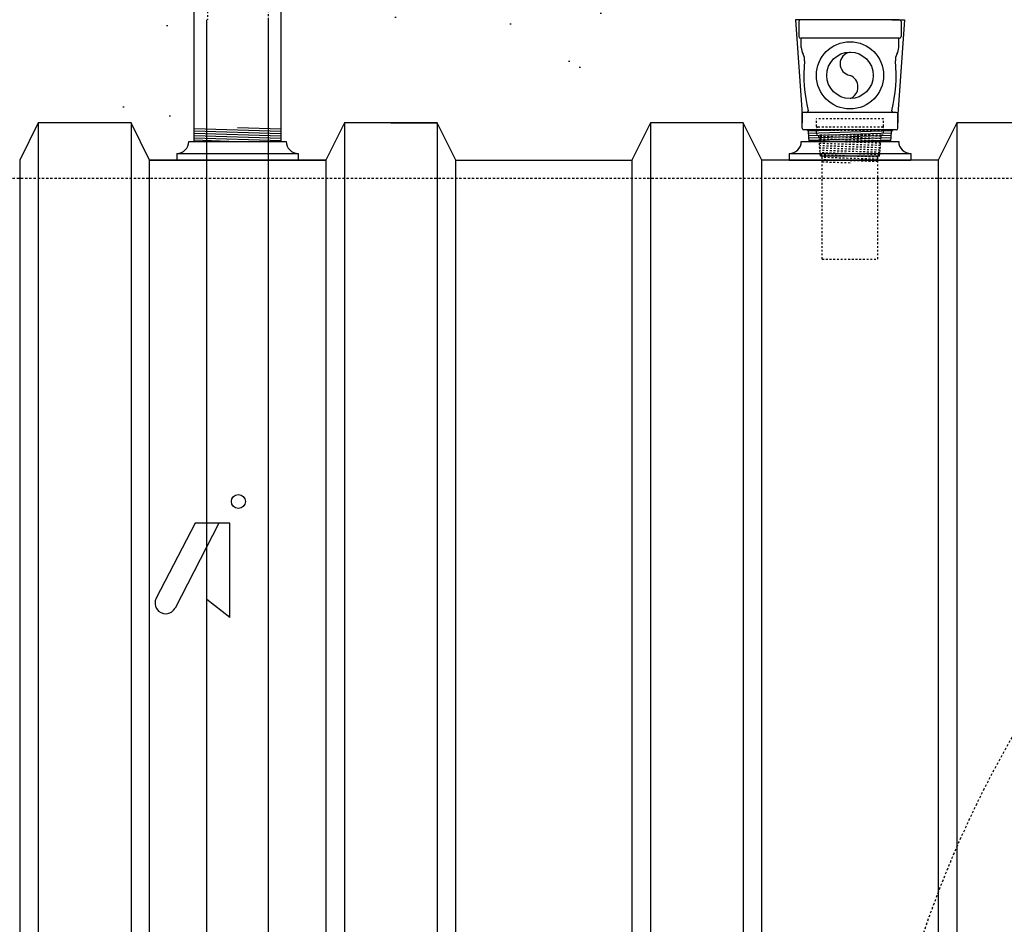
# Model space of a CAD drawing. Extents: x -285 to 5863, y 308 to 3178.
# Tile 240 of 256: x 1591 to 1644, y 874 to 923. Entities that reach past the tile are written whole.
import ezdxf

# ---------------------------------------------------------------- set-up
doc = ezdxf.new("R2010")
doc.units = 0
doc.header["$MEASUREMENT"] = 0
doc.header["$PDSIZE"] = 1
doc.linetypes.add('HIDDEN3', pattern=[0.1875, 0.125, -0.0625])
doc.linetypes.add('HIDDEN5', pattern=[0.05, 0.025, -0.025])
doc.layers.get('0').update_dxf_attribs({"color": 255, "linetype": 'CONTINUOUS'})
doc.layers.get('DEFPOINTS').update_dxf_attribs({"linetype": 'CONTINUOUS'})
for name, color, linetype in [('DIM', 3, 'CONTINUOUS'), ('EXTRACTOR', 3, 'CONTINUOUS'), ('FILL-TUBE', 1, 'CONTINUOUS'), ('GALV-4', 4, 'CONTINUOUS'), ('OVERFILL', 1, 'CONTINUOUS'), ('PEAGRAVEL-HATCH', 3, 'CONTINUOUS'), ('TANK-UST', 5, 'CONTINUOUS'), ('TANK-UST-RIB', 7, 'CONTINUOUS')]:
    doc.layers.add(name, color=color, linetype=linetype)
doc.styles.add('SIMPLEX', font='simplex')
doc.dimstyles.new('DIM64', dxfattribs={"dimscale": 64, "dimtxt": 0.09375, "dimasz": 0.09375, "dimexe": 0.0625, "dimexo": 0.0625, "dimgap": 0.046875, "dimtad": 1, "dimdec": 4, "dimzin": 3, "dimdsep": 46, "dimlunit": 4, "dimtxsty": 'SIMPLEX', "dimcen": 0, "dimclrd": 256, "dimclre": 256, "dimclrt": 256, "dimadec": 0, "dimazin": 0, "dimtfac": 1, "dimtdec": 4, "dimtmove": 0, "dimatfit": 3, "dimfxl": 1, "dimfrac": 2, "dimtolj": 1, "dimtzin": 0, "dimarcsym": 0})

# ---------------------------------------------------------------- blocks, each defined once
blk = doc.blocks.new('*D13')
at = {"layer": 'DEFPOINTS', "color": 0, "transparency": 16777216}
for p in [(1368.547, 978.296), (2031.773, 978.015), (1368.547, 700.523)]:
    blk.add_point(p, dxfattribs=at)
at = {"layer": 'DIM', "lineweight": -2, "transparency": 16777216}
for p, q in [((1368.547, 974.296), (1368.547, 696.523)), ((2031.773, 974.015), (2031.773, 696.523)), ((2025.773, 700.523), (1374.547, 700.523))]:
    blk.add_line(p, q, dxfattribs=at)
at = {"layer": 'DIM', "transparency": 16777216}
for points in [[(1374.547, 701.523), (1374.547, 699.523), (1368.547, 700.523)], [(2025.773, 701.523), (2025.773, 699.523), (2031.773, 700.523)]]:
    blk.add_solid(points, dxfattribs=at)
at = {"layer": 'DIM', "transparency": 16777216, "insert": (1700.16, 708.095), "char_height": 6, "attachment_point": 5, "style": 'SIMPLEX'}
blk.add_mtext('\\A1;55\'-3 1/4" (F.V. TANK SLAB)', dxfattribs=at)

msp = doc.modelspace()

# ---------------------------------------------------------------- hatches: boundary and pattern name
at = {"layer": 'PEAGRAVEL-HATCH'}
h = msp.add_hatch(dxfattribs=at)
h.set_pattern_fill('AR-SAND', color=256, scale=7.5, style=0)
h.set_pattern_definition([(37.5, (526.834, -8e-12), (-0.47245, 14.45118), [0, -11.4, 0, -12.75, 0, -12.1875]), (7.5, (526.834, -8e-12), (13.27333, 21.1661), [0, -6.15, 0, -10.275, 0, -3.9375]), (327.5, (517.609, -8e-12), (23.35606, 0.04244), [0, -3.75, 0, -13.5, 0, -17.625]), (317.5, (517.609, -8e-12), (22.54595, 6.58257), [0, -1.875, 0, -8.85, 0, -10.125])])
h.paths.add_polyline_path([(1600.2726, 960.79968), (1600.14768, 960.79968), (1600.14768, 961.76127), (1600.07024, 961.9894), (1599.86993, 962.12325), (1595.73299, 963.24221), (1595.62577, 963.55806), (1595.62577, 965.20292), (1595.39156, 965.20292), (1595.39156, 966.80415), (1594.3705, 967.23834), (1594.3705, 978.29596), (1575.47615, 978.29596), (1575.46163, 973.7036), (1568.37181, 973.59894), (1568.37181, 935.26579), (1600.26647, 935.25828)])
h.paths.add_polyline_path([(1600.26623, 934.25828), (1568.37181, 934.26579), (1568.37181, 916.52404), (1568.62181, 916.52404), (1570.87181, 915.52328), (1571.87181, 917.52328), (1576.87181, 917.52328), (1577.87181, 915.52328), (1590.87181, 915.52328), (1591.87181, 917.52328), (1596.87181, 917.52328), (1597.87181, 915.52328), (1600.26623, 916.52328)])
h = msp.add_hatch(dxfattribs=at)
h.set_pattern_fill('AR-SAND', color=256, scale=7.5, style=0)
h.set_pattern_definition([(37.5, (498.619, 0), (-0.47245, 14.45118), [0, -11.4, 0, -12.75, 0, -12.1875]), (7.5, (498.62, 0), (13.27333, 21.1661), [0, -6.15, 0, -10.275, 0, -3.9375]), (327.5, (489.394, 0), (23.35606, 0.04244), [0, -3.75, 0, -13.5, 0, -17.625]), (317.5, (489.394, 0), (22.54595, 6.58257), [0, -1.875, 0, -8.85, 0, -10.125])])
h.paths.add_polyline_path([(1633.37111, 960.78247), (1633.20943, 960.78249), (1633.06953, 961.97222), (1628.70251, 963.31274), (1628.62507, 965.18573), (1628.39085, 965.18573), (1628.39085, 966.78697), (1627.32595, 967.34159), (1627.31573, 978.01472), (1610.87149, 978.01472), (1610.87149, 967.23834), (1610.76049, 967.17425), (1610.05687, 967.05019), (1609.90887, 966.96474), (1609.85042, 966.80415), (1609.85042, 965.20292), (1609.53877, 965.20292), (1609.53877, 963.32993), (1605.17174, 961.9894), (1605.0943, 960.79968), (1604.96939, 960.79968), (1604.97021, 935.26579), (1633.36829, 935.26579)])
h.paths.add_polyline_path([(1633.37182, 934.26579), (1604.97021, 934.26579), (1604.97021, 916.69416), (1605.88465, 915.87408), (1607.37181, 915.52328), (1608.37181, 917.52328), (1613.37181, 917.52328), (1614.37181, 915.52328), (1623.87181, 915.52328), (1624.87181, 917.52328), (1629.87181, 917.52328), (1630.87181, 915.52328), (1632.34789, 915.87407), (1633.0437, 917.52328), (1632.68246, 923.08613), (1633.36694, 923.08616)])
h = msp.add_hatch(dxfattribs=at)
h.set_pattern_fill('AR-SAND', color=256, scale=7.5, style=0)
h.set_pattern_definition([(37.5, (626.813, 31.247), (-0.47245, 14.45118), [0, -11.4, 0, -12.75, 0, -12.1875]), (7.5, (626.813, 31.247), (13.27333, 21.1661), [0, -6.15, 0, -10.275, 0, -3.9375]), (327.5, (617.588, 31.247), (23.35606, 0.04244), [0, -3.75, 0, -13.5, 0, -17.625]), (317.5, (617.588, 31.247), (22.54595, 6.58257), [0, -1.875, 0, -8.85, 0, -10.125])])
h.paths.add_polyline_path([(1702.93752, 968.36731), (1701.6804, 969.62443), (1703.21532, 971.25629), (1703.21532, 973.7036), (1701.35482, 973.7036), (1701.35343, 978.29596), (1643.91489, 978.29596), (1643.91489, 967.14591), (1642.90804, 966.95192), (1642.84093, 965.18198), (1642.6125, 965.18198), (1642.58773, 963.3542), (1638.1759, 961.99078), (1638.09573, 960.77814), (1637.86757, 960.77817), (1637.86475, 935.26576), (1700.21532, 935.26576), (1703.21532, 938.26576)])
h.paths.add_polyline_path([(1708.40164, 930.05404), (1708.40164, 935.93084), (1706.45561, 937.39111), (1705.71569, 939.70884), (1705.71569, 973.7036), (1704.21532, 973.7036), (1704.21532, 938.26576), (1703.04375, 935.43733), (1700.21532, 934.26576), (1637.86828, 934.26576), (1637.86828, 923.08613), (1638.55765, 923.08613), (1638.19641, 917.24243), (1638.89275, 915.87407), (1640.36828, 915.52328), (1641.36828, 917.52328), (1646.02434, 918.21114), (1647.36828, 915.52328), (1656.86828, 915.52328), (1657.86828, 917.52328), (1662.86828, 917.52328), (1663.86828, 915.52328), (1673.36828, 915.52328), (1674.36828, 917.52328), (1679.36828, 917.52328), (1680.36828, 915.52328), (1699.11828, 915.52328), (1700.11828, 917.52328), (1701.08023, 917.52328), (1701.08023, 923.05328), (1702.83758, 927.29592), (1707.50244, 929.05404)])

# ---------------------------------------------------------------- linework, layer by layer
msp.add_line((1632.34789, 915.52327), (1638.89629, 915.52327))
at = {"layer": 'DEFPOINTS', "linetype": 'Continuous'}
for points in [[(1633.37182, 923.08613), (1632.68246, 923.08613), (1633.0437, 917.99233), (1633.0437, 917.52328)], [(1637.87182, 923.08613), (1638.56118, 923.08613), (1638.19995, 917.99233), (1638.19995, 917.52328)]]:
    msp.add_lwpolyline(points, dxfattribs=at)
at = {"layer": 'EXTRACTOR', "color": 1}
for p, q in [((1632.87182, 922.99238), (1632.87182, 922.17988)), ((1638.27807, 923.08613), (1632.96557, 923.08613)), ((1638.37182, 922.99238), (1638.37182, 922.17988)), ((1638.27807, 922.08613), (1632.96557, 922.08613)), ((1632.99682, 921.58256), (1632.99682, 922.05613)), ((1638.24682, 921.58256), (1638.24682, 922.05613)), ((1638.27807, 922.08613), (1638.27682, 922.08613)), ((1633.27802, 918.08613), (1633.0437, 918.08613)), ((1633.0437, 917.24243), (1633.0437, 918.08613)), ((1637.96557, 918.08613), (1633.27802, 918.08613)), ((1638.10615, 918.08613), (1637.96557, 918.08613)), ((1638.19995, 917.24243), (1638.19995, 917.99233)), ((1633.25915, 917.14863), (1633.1375, 917.14863)), ((1637.98449, 917.14863), (1633.25915, 917.14863)), ((1633.4256, 916.52328), (1633.38373, 917.03385)), ((1637.81804, 916.52328), (1637.85991, 917.03385)), ((1638.10615, 917.14863), (1637.98449, 917.14863)), ((1637.81804, 916.52328), (1633.4256, 916.52328))]:
    msp.add_line(p, q, dxfattribs=at)
at = {"layer": 'EXTRACTOR', "color": 8}
for p, q in [((1635.6221, 917.14522), (1633.3743, 917.06951)), ((1637.88566, 917.09639), (1633.39102, 916.945)), ((1637.85526, 916.9703), (1633.40125, 916.82027)), ((1637.84497, 916.84488), (1633.41147, 916.69555)), ((1637.83469, 916.71946), (1633.4217, 916.57082)), ((1637.82401, 916.59604), (1635.66372, 916.52328))]:
    msp.add_line(p, q, dxfattribs=at)
at = {"layer": 'EXTRACTOR', "color": 1}
for radius in [1.8125, 1.25]:
    msp.add_circle((1635.62182, 920.08613), radius, dxfattribs=at)
for centre, radius, start, end in [((1632.96557, 922.99238), 0.09375, 90, 180), ((1638.27807, 922.99238), 0.09375, 0, 90), ((1632.96557, 922.17988), 0.09375, 180, 270), ((1632.96682, 922.05613), 0.03, 0, 90), ((1638.27682, 922.05613), 0.03, 90, 180), ((1638.27807, 922.17988), 0.09375, 270, 0), ((1633.68432, 921.58256), 0.6875, 180, 210.849251), ((1632.57898, 920.92235), 0.6, 354.337462, 30.849251), ((1635.7207, 920.71113), 0.63277, 98.98974, 261.01026), ((1638.66467, 920.92235), 0.6, 149.150749, 185.662538), ((1637.55932, 921.58256), 0.6875, 329.150749, 0), ((1641.01262, 920.08613), 7.875, 174.337462, 194.008361), ((1630.23102, 920.08613), 7.875, 345.991639, 5.662538), ((1635.38317, 919.46113), 0.66901, 290.898567, 69.101433), ((1633.27807, 918.17988), 0.09375, 270, 0), ((1637.96557, 918.17988), 0.09375, 180, 270), ((1638.10615, 917.99233), 0.0938, 0, 90), ((1633.1375, 917.24243), 0.0938, 180, 270), ((1633.25915, 917.02363), 0.125, 4.687766, 90), ((1637.98449, 917.02363), 0.125, 90, 175.312234), ((1638.10615, 917.24243), 0.0938, 270, 0)]:
    msp.add_arc(centre, radius, start, end, dxfattribs=at)
at = {"layer": 'FILL-TUBE', "color": 1}
for p, q in [((1600.96337, 912.29939), (1600.96337, 923.08497)), ((1604.26843, 923.08497), (1604.26843, 804.34023)), ((1600.95247, 804.34023), (1600.96337, 912.29939)), ((1600.32018, 895.94968), (1598.22977, 891.89796)), ((1601.60327, 895.94968), (1599.24312, 891.37514)), ((1602.19606, 895.94968), (1600.32018, 895.94968)), ((1602.19606, 890.86102), (1602.19606, 895.94968)), ((1602.19606, 890.86102), (1600.95247, 891.83517))]:
    msp.add_line(p, q, dxfattribs=at)
at = {"layer": 'FILL-TUBE', "color": 1, "linetype": 'HIDDEN5'}
for points in [[(1600.51986, 969.73364), (1600.98917, 969.73364), (1600.98917, 923.08497)], [(1604.28026, 923.08497), (1604.28026, 969.73364), (1604.72377, 969.73364)]]:
    msp.add_lwpolyline(points, dxfattribs=at)
at = {"layer": 'FILL-TUBE', "color": 1}
msp.add_circle((1602.65703, 897.11447), 0.37639, dxfattribs=at)
msp.add_arc((1598.73645, 891.63655), 0.57014, 152.709387, 332.709387, dxfattribs=at)
at = {"layer": 'GALV-4', "color": 7}
for p, q in [((1600.27342, 917.22758), (1604.97021, 917.06938)), ((1600.27342, 917.10251), (1604.97021, 916.94431)), ((1602.61693, 917.27371), (1604.97021, 917.19445)), ((1600.27342, 916.97744), (1604.97021, 916.81924)), ((1600.27342, 916.85237), (1604.97021, 916.69416)), ((1600.27342, 916.7273), (1604.97021, 916.56909)), ((1600.27342, 916.60223), (1602.61693, 916.52329))]:
    msp.add_line(p, q, dxfattribs=at)
at = {"layer": 'GALV-4', "color": 1}
msp.add_lwpolyline([(1600.27342, 964.77028), (1600.26205, 916.52328), (1604.95884, 916.52328), (1604.97021, 964.77028)], close=True, dxfattribs=at)
at = {"layer": 'OVERFILL', "color": 1, "linetype": 'HIDDEN5'}
for p, q in [((1633.80932, 917.329), (1633.80932, 917.73461)), ((1637.43432, 917.73461), (1633.80932, 917.73461)), ((1637.43432, 917.329), (1637.43432, 917.73461)), ((1633.80932, 916.98525), (1633.80932, 917.079)), ((1637.40307, 917.29775), (1633.84057, 917.29775)), ((1637.40307, 917.11025), (1633.84057, 917.11025)), ((1637.43432, 916.98525), (1637.43432, 917.079)), ((1637.30932, 916.86025), (1633.93432, 916.86025)), ((1634.02807, 915.73461), (1633.93432, 916.86025)), ((1637.21557, 915.73461), (1637.30932, 916.86025)), ((1634.12182, 910.18722), (1634.12182, 915.73461)), ((1637.12182, 910.18722), (1637.12182, 915.73461)), ((1634.12182, 910.18722), (1637.12182, 910.18722))]:
    msp.add_line(p, q, dxfattribs=at)
at = {"layer": 'OVERFILL', "color": 7, "linetype": 'HIDDEN5'}
for p, q in [((1637.29421, 916.67885), (1633.94002, 916.79183)), ((1637.28383, 916.55413), (1633.95047, 916.66641)), ((1637.27344, 916.42941), (1633.96091, 916.54098)), ((1637.29302, 916.80341), (1635.60552, 916.86025)), ((1637.26305, 916.30469), (1633.97136, 916.41556)), ((1637.25266, 916.17997), (1633.9818, 916.29014)), ((1637.24228, 916.05524), (1633.99225, 916.16472)), ((1637.23189, 915.93052), (1634.0027, 916.03929)), ((1637.2215, 915.8058), (1634.01314, 915.91387)), ((1637.12182, 915.68409), (1634.02359, 915.78845)), ((1637.12182, 915.55902), (1634.12182, 915.66007)), ((1637.12182, 915.43395), (1634.12182, 915.535)), ((1635.62182, 915.3594), (1634.12182, 915.40993))]:
    msp.add_line(p, q, dxfattribs=at)
at = {"layer": 'OVERFILL', "color": 1, "linetype": 'Continuous'}
msp.add_line((1637.21557, 915.73461), (1634.02807, 915.73461), dxfattribs=at)
at = {"layer": 'OVERFILL', "color": 1, "linetype": 'HIDDEN5'}
for centre, radius, start, end in [((1633.84057, 917.329), 0.03125, 180, 270), ((1633.90307, 917.204), 0.09375, 90, 270), ((1633.84057, 917.079), 0.03125, 90, 180), ((1633.93432, 916.98525), 0.125, 180, 270), ((1637.30932, 916.98525), 0.125, 270, 0), ((1637.34057, 917.204), 0.09375, 270, 90), ((1637.40307, 917.329), 0.03125, 270, 0), ((1637.40307, 917.079), 0.03125, 0, 90)]:
    msp.add_arc(centre, radius, start, end, dxfattribs=at)
at = {"layer": 'TANK-UST', "color": 1}
for p, q in [((1599.98545, 916.52328), (1605.23545, 916.52328)), ((1632.99709, 916.52327), (1638.24709, 916.52327)), ((1599.33625, 915.87408), (1599.33625, 915.52328)), ((1599.33625, 915.87408), (1605.88465, 915.87408)), ((1605.88465, 915.87408), (1605.88465, 915.52328)), ((1632.34789, 915.87407), (1632.34789, 915.52327)), ((1632.34789, 915.87407), (1638.89629, 915.87407)), ((1638.89629, 915.87407), (1638.89629, 915.52327))]:
    msp.add_line(p, q, dxfattribs=at)
at = {"layer": 'TANK-UST'}
for p, q in [((1597.87181, 915.52328), (1607.37181, 915.52328)), ((1607.37181, 915.52328), (1597.87181, 915.52328)), ((1614.37181, 915.52328), (1623.87181, 915.52328)), ((1640.37181, 915.52328), (1630.87181, 915.52328))]:
    msp.add_line(p, q, dxfattribs=at)
at = {"layer": 'TANK-UST', "color": 2, "linetype": 'HIDDEN3'}
for points in [[(1907.64136, 914.52328), (1682.64136, 914.52328), (1583.62201, 914.52328), (1488.37181, 914.52328), (1483.85926, 914.52328, 0.9539575), (1483.85926, 794.52328), (1488.37181, 794.52328), (1512.37181, 794.52328), (1513.87181, 795.52328), (1535.87181, 795.52328), (1537.37181, 794.52328)], [(1699.12181, 794.52328), (1694.60515, 794.52328, -0.97023306), (1694.60515, 914.52328), (1699.12181, 914.52328)]]:
    msp.add_lwpolyline(points, format="xyb", dxfattribs=at)
at = {"layer": 'TANK-UST', "color": 1}
for centre, start, end in [((1599.33625, 916.52328), 270, 0), ((1605.88465, 916.52328), 180, 270), ((1632.34789, 916.52327), 270, 0), ((1638.89629, 916.52327), 180, 270)]:
    msp.add_arc(centre, 0.6492, start, end, dxfattribs=at)
at = {"layer": 'TANK-UST-RIB', "color": 7}
for p, q in [((1591.87181, 917.52328), (1591.87181, 791.52328)), ((1596.87181, 917.52328), (1596.87181, 791.52328)), ((1608.37181, 917.52328), (1608.37181, 791.52328)), ((1613.37181, 917.52328), (1613.37181, 791.52328)), ((1624.87181, 917.52328), (1624.87181, 791.52328)), ((1629.87181, 917.52328), (1629.87181, 791.52328)), ((1641.37181, 917.52328), (1641.37181, 791.52328))]:
    msp.add_line(p, q, dxfattribs=at)
at = {"layer": 'TANK-UST-RIB'}
msp.add_line((1610.87181, 917.52328), (1613.37181, 917.52328), dxfattribs=at)
at = {"layer": 'TANK-UST-RIB', "color": 5}
for points in [[(1591.87181, 791.52328), (1596.87181, 791.52328), (1597.87181, 793.52328), (1597.87181, 915.52328), (1596.87181, 917.52328), (1591.87181, 917.52328), (1590.87181, 915.52328), (1590.87181, 793.52328)], [(1608.37181, 791.52328), (1613.37181, 791.52328), (1614.37181, 793.52328), (1614.37181, 915.52328), (1613.37181, 917.52328), (1608.37181, 917.52328), (1607.37181, 915.52328), (1607.37181, 793.52328)], [(1624.87181, 791.52328), (1629.87181, 791.52328), (1630.87181, 793.52328), (1630.87181, 915.52328), (1629.87181, 917.52328), (1624.87181, 917.52328), (1623.87181, 915.52328), (1623.87181, 793.52328)], [(1641.37181, 791.52328), (1646.37181, 791.52328), (1647.37181, 793.52328), (1647.37181, 915.52328), (1646.37181, 917.52328), (1641.37181, 917.52328), (1640.37181, 915.52328), (1640.37181, 793.52328)]]:
    msp.add_lwpolyline(points, close=True, dxfattribs=at)

# ---------------------------------------------------------------- dimensions: what is measured, and where the dimension line sits
at = {"layer": 'DIM'}
dim = msp.add_linear_dim(base=(1368.54722, 700.52328), p1=(2031.77254, 978.01471), p2=(1368.54722, 978.29596), angle=180, text='<> (F.V. TANK SLAB)', dimstyle='DIM64', dxfattribs=at)
dim.commit()
dim.dimension.update_dxf_attribs({"geometry": '*D13', "text_midpoint": (1700.15988, 708.09471)})

doc.saveas('drawing.dxf')
